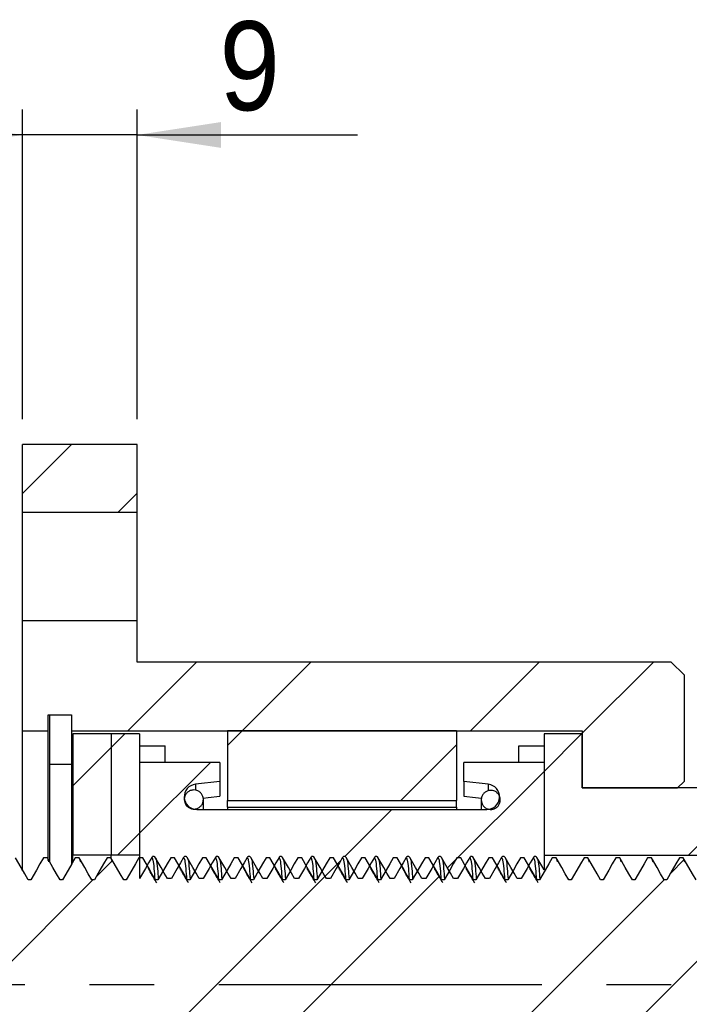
# Model space of a CAD drawing. Extents: x 62 to 779, y 269 to 530.
# Tile 4 of 8: x 268 to 320, y 390 to 467. Entities that reach past the tile are written whole.
import ezdxf

# ---------------------------------------------------------------- set-up
doc = ezdxf.new("R2010")
doc.units = 0
doc.header["$LTSCALE"] = 2
doc.linetypes.add('CENTERX2', pattern=[20.32, 12.7, -2.54, 2.54, -2.54])
doc.layers.get('0').update_dxf_attribs({"linetype": 'CONTINUOUS'})
doc.styles.add('SLDTEXTSTYLE0', font='GOTHIC.TTF', dxfattribs={"width": 0.913})
doc.dimstyles.new('SLDDIMSTYLE2', dxfattribs={"dimtxt": 7, "dimasz": 6.604, "dimexe": 0, "dimexo": 0.0625, "dimgap": 1.75, "dimtad": 1, "dimrnd": 1e-09, "dimzin": 12, "dimtxsty": 'SLDTEXTSTYLE0', "dimsah": 1, "dimcen": 0.09, "dimazin": 3, "dimtfac": 1, "dimtmove": 0, "dimatfit": 3, "dimtolj": 1, "dimtzin": 12})

# ---------------------------------------------------------------- blocks, each defined once
blk = doc.blocks.new('*D3')
for p, q in [((268.055, 435.549), (268.055, 459.892)), ((277.055, 435.549), (277.055, 459.892)), ((268.055, 457.892), (255.355, 457.892)), ((277.055, 457.892), (268.055, 457.892)), ((277.055, 457.892), (294.393, 457.892))]:
    blk.add_line(p, q)
for points in [[(268.055, 457.892), (261.451, 458.908), (261.451, 456.876)], [(277.055, 457.892), (283.659, 456.876), (283.659, 458.908)]]:
    blk.add_solid(points)
at = {"insert": (283.533, 466.834, 0.1), "char_height": 7, "attachment_point": 1, "style": 'SLDTEXTSTYLE0'}
blk.add_mtext('9', dxfattribs=at)

msp = doc.modelspace()

# ---------------------------------------------------------------- hatches: boundary and pattern name
at = {"linetype": 'CONTINUOUS'}
h = msp.add_hatch(dxfattribs=at)
h.set_pattern_fill('ANSI32', scale=2, style=0)
h.paths.add_polyline_path([(277.055, 433.549), (268.055, 433.549), (268.055, 428.199), (277.055, 428.199)], flags=0)
h = msp.add_hatch(dxfattribs=at)
h.set_pattern_fill('ANSI32', scale=2, style=0)
h.paths.add_polyline_path([(268.055, 411.04), (270.055, 411.04), (270.055, 412.29), (271.905, 412.29), (271.905, 411.04), (312.055, 411.04), (312.055, 406.54), (319.555, 406.54), (320.055, 407.04), (320.055, 415.44), (319.055, 416.44), (277.055, 416.44), (277.055, 419.699), (268.055, 419.699)], flags=0)
h = msp.add_hatch(dxfattribs=at)
h.set_pattern_fill('ANSI32', scale=2, style=0)
h.paths.add_polyline_path([(270.155, 412.29), (270.155, 408.39), (271.905, 408.39), (271.905, 412.29)], flags=0)
h = msp.add_hatch(dxfattribs=at)
h.set_pattern_fill('ANSI32', scale=2, style=0)
h.paths.add_polyline_path([(275.005, 410.79), (272.005, 410.79), (272.005, 401.24), (275.005, 401.24)], flags=0)
h = msp.add_hatch(dxfattribs=at)
h.set_pattern_fill('ANSI32', scale=2, style=0)
h.paths.add_polyline_path([(277.255, 401.24), (277.255, 410.79), (275.005, 410.79), (275.005, 401.24)], flags=0)
h = msp.add_hatch(dxfattribs=at)
h.set_pattern_fill('ANSI32', scale=2, style=0)
h.paths.add_polyline_path([(302.155, 411.04), (284.155, 411.04), (284.155, 405.56), (302.155, 405.56)], flags=0)
h = msp.add_hatch(dxfattribs=at)
h.set_pattern_fill('ANSI32', scale=2, style=0)
h.paths.add_polyline_path([(312.055, 410.79), (309.055, 410.79), (309.055, 401.24), (326.555, 401.24), (326.555, 406.54), (312.055, 406.54)], flags=0)
h = msp.add_hatch(dxfattribs=at)
h.set_pattern_fill('ANSI32', scale=2, style=0)
edge = h.paths.add_edge_path(flags=0)
edge.add_line((294.755, 399.416), (295.712, 401.073))
edge.add_spline(control_points=[(295.712, 401.073), (295.78, 401.191), (295.917, 401.191), (295.986, 401.073)], knot_values=[0, 0, 0, 0, 1, 1, 1, 1], weights=[1, 0.666667, 0.666667, 1], degree=3, periodic=0)
edge.add_line((295.986, 401.073), (296.942, 399.416))
edge.add_line((296.942, 399.416), (297.255, 399.416))
edge.add_line((297.255, 399.416), (298.212, 401.073))
edge.add_spline(control_points=[(298.212, 401.073), (298.28, 401.191), (298.417, 401.191), (298.486, 401.073)], knot_values=[0, 0, 0, 0, 1, 1, 1, 1], weights=[1, 0.666667, 0.666667, 1], degree=3, periodic=0)
edge.add_line((298.486, 401.073), (299.442, 399.416))
edge.add_line((299.442, 399.416), (299.755, 399.416))
edge.add_line((299.755, 399.416), (300.712, 401.073))
edge.add_spline(control_points=[(300.712, 401.073), (300.78, 401.191), (300.917, 401.191), (300.986, 401.073)], knot_values=[0, 0, 0, 0, 1, 1, 1, 1], weights=[1, 0.666667, 0.666667, 1], degree=3, periodic=0)
edge.add_line((300.986, 401.073), (301.942, 399.416))
edge.add_line((301.942, 399.416), (302.255, 399.416))
edge.add_line((302.255, 399.416), (303.212, 401.073))
edge.add_spline(control_points=[(303.212, 401.073), (303.28, 401.191), (303.417, 401.191), (303.486, 401.073)], knot_values=[0, 0, 0, 0, 1, 1, 1, 1], weights=[1, 0.666667, 0.666667, 1], degree=3, periodic=0)
edge.add_line((303.486, 401.073), (304.442, 399.416))
edge.add_line((304.442, 399.416), (304.755, 399.416))
edge.add_line((304.755, 399.416), (305.712, 401.073))
edge.add_spline(control_points=[(305.712, 401.073), (305.78, 401.191), (305.917, 401.191), (305.986, 401.073)], knot_values=[0, 0, 0, 0, 1, 1, 1, 1], weights=[1, 0.666667, 0.666667, 1], degree=3, periodic=0)
edge.add_line((305.986, 401.073), (306.942, 399.416))
edge.add_line((306.942, 399.416), (307.255, 399.416))
edge.add_line((307.255, 399.416), (308.212, 401.073))
edge.add_spline(control_points=[(308.212, 401.073), (308.28, 401.191), (308.417, 401.191), (308.486, 401.073)], knot_values=[0, 0, 0, 0, 1, 1, 1, 1], weights=[1, 0.666667, 0.666667, 1], degree=3, periodic=0)
edge.add_line((308.486, 401.073), (309.055, 400.087))
edge.add_line((309.055, 400.087), (309.055, 408.54))
edge.add_line((309.055, 408.54), (302.755, 408.54))
edge.add_line((302.755, 408.54), (302.755, 407.04))
edge.add_line((302.755, 407.04), (304.665, 406.828))
edge.add_arc((304.555, 405.837), 0.997, -90, 83.65981, ccw=False)
edge.add_line((304.555, 404.84), (281.755, 404.84))
edge.add_arc((281.755, 405.837), 0.997, 96.34019, 270, ccw=False)
edge.add_line((281.645, 406.828), (283.555, 407.04))
edge.add_line((283.555, 407.04), (283.555, 408.54))
edge.add_line((283.555, 408.54), (277.255, 408.54))
edge.add_line((277.255, 408.54), (277.255, 399.416))
edge.add_line((277.255, 399.416), (278.212, 401.073))
edge.add_spline(control_points=[(278.212, 401.073), (278.28, 401.191), (278.417, 401.191), (278.486, 401.073)], knot_values=[0, 0, 0, 0, 1, 1, 1, 1], weights=[1, 0.666667, 0.666667, 1], degree=3, periodic=0)
edge.add_line((278.486, 401.073), (279.442, 399.416))
edge.add_line((279.442, 399.416), (279.755, 399.416))
edge.add_line((279.755, 399.416), (280.712, 401.073))
edge.add_spline(control_points=[(280.712, 401.073), (280.78, 401.191), (280.917, 401.191), (280.986, 401.073)], knot_values=[0, 0, 0, 0, 1, 1, 1, 1], weights=[1, 0.666667, 0.666667, 1], degree=3, periodic=0)
edge.add_line((280.986, 401.073), (281.942, 399.416))
edge.add_line((281.942, 399.416), (282.255, 399.416))
edge.add_line((282.255, 399.416), (283.212, 401.073))
edge.add_spline(control_points=[(283.212, 401.073), (283.28, 401.191), (283.417, 401.191), (283.486, 401.073)], knot_values=[0, 0, 0, 0, 1, 1, 1, 1], weights=[1, 0.666667, 0.666667, 1], degree=3, periodic=0)
edge.add_line((283.486, 401.073), (284.442, 399.416))
edge.add_line((284.442, 399.416), (284.755, 399.416))
edge.add_line((284.755, 399.416), (285.712, 401.073))
edge.add_spline(control_points=[(285.712, 401.073), (285.78, 401.191), (285.917, 401.191), (285.986, 401.073)], knot_values=[0, 0, 0, 0, 1, 1, 1, 1], weights=[1, 0.666667, 0.666667, 1], degree=3, periodic=0)
edge.add_line((285.986, 401.073), (286.942, 399.416))
edge.add_line((286.942, 399.416), (287.255, 399.416))
edge.add_line((287.255, 399.416), (288.212, 401.073))
edge.add_spline(control_points=[(288.212, 401.073), (288.28, 401.191), (288.417, 401.191), (288.486, 401.073)], knot_values=[0, 0, 0, 0, 1, 1, 1, 1], weights=[1, 0.666667, 0.666667, 1], degree=3, periodic=0)
edge.add_line((288.486, 401.073), (289.442, 399.416))
edge.add_line((289.442, 399.416), (289.755, 399.416))
edge.add_line((289.755, 399.416), (290.712, 401.073))
edge.add_spline(control_points=[(290.712, 401.073), (290.78, 401.191), (290.917, 401.191), (290.986, 401.073)], knot_values=[0, 0, 0, 0, 1, 1, 1, 1], weights=[1, 0.666667, 0.666667, 1], degree=3, periodic=0)
edge.add_line((290.986, 401.073), (291.942, 399.416))
edge.add_line((291.942, 399.416), (292.255, 399.416))
edge.add_line((292.255, 399.416), (293.212, 401.073))
edge.add_spline(control_points=[(293.212, 401.073), (293.28, 401.191), (293.417, 401.191), (293.486, 401.073)], knot_values=[0, 0, 0, 0, 1, 1, 1, 1], weights=[1, 0.666667, 0.666667, 1], degree=3, periodic=0)
edge.add_line((293.486, 401.073), (294.442, 399.416))
edge.add_line((294.442, 399.416), (294.755, 399.416))
h = msp.add_hatch(dxfattribs=at)
h.set_pattern_fill('ANSI32', scale=2, style=0)
edge = h.paths.add_edge_path(flags=0)
edge.add_spline(control_points=[(281.515, 406.375), (280.015, 406.377), (280.013, 404.877), (281.513, 404.875), (283.013, 404.873), (283.015, 406.373), (281.515, 406.375)], knot_values=[0, 0, 0, 0, 0.5, 0.5, 0.5, 1, 1, 1, 1], weights=[1, 0.333333, 0.333333, 1, 0.333333, 0.333333, 1], degree=3, periodic=0)
h = msp.add_hatch(dxfattribs=at)
h.set_pattern_fill('ANSI32', scale=2, style=0)
edge = h.paths.add_edge_path(flags=0)
edge.add_spline(control_points=[(304.861, 406.344), (303.361, 406.346), (303.359, 404.846), (304.859, 404.844), (306.359, 404.842), (306.361, 406.342), (304.861, 406.344)], knot_values=[0.5, 0.5, 0.5, 0.5, 1, 1, 1, 1.5, 1.5, 1.5, 1.5], weights=[1, 0.333333, 0.333333, 1, 0.333333, 0.333333, 1], degree=3, periodic=0)
h = msp.add_hatch(dxfattribs=at)
h.set_pattern_fill('ANSI32', scale=2, style=0)
h.paths.add_polyline_path([(93.069, 394.79), (93.069, 387.29), (93.569, 386.79), (101.569, 386.79), (101.569, 381.599), (102.248, 382.776), (102.444, 382.776), (103.446, 381.04), (103.746, 381.04), (104.748, 382.776), (104.944, 382.776), (105.946, 381.04), (106.246, 381.04), (107.248, 382.776), (107.444, 382.776), (108.446, 381.04), (108.746, 381.04), (109.748, 382.776), (109.944, 382.776), (110.946, 381.04), (111.246, 381.04), (112.248, 382.776), (112.444, 382.776), (113.446, 381.04), (113.746, 381.04), (114.748, 382.776), (114.944, 382.776), (115.946, 381.04), (116.246, 381.04), (117.248, 382.776), (117.444, 382.776), (118.446, 381.04), (118.746, 381.04), (119.748, 382.776), (119.944, 382.776), (120.946, 381.04), (121.246, 381.04), (122.248, 382.776), (122.444, 382.776), (123.446, 381.04), (123.746, 381.04), (124.748, 382.776), (124.944, 382.776), (125.946, 381.04), (126.246, 381.04), (127.248, 382.776), (127.444, 382.776), (128.446, 381.04), (128.746, 381.04), (129.748, 382.776), (129.944, 382.776), (130.946, 381.04), (131.246, 381.04), (132.248, 382.776), (132.444, 382.776), (133.446, 381.04), (133.746, 381.04), (134.748, 382.776), (134.944, 382.776), (135.946, 381.04), (136.246, 381.04), (137.248, 382.776), (137.444, 382.776), (138.446, 381.04), (138.746, 381.04), (139.748, 382.776), (139.944, 382.776), (140.946, 381.04), (141.246, 381.04), (142.248, 382.776), (142.444, 382.776), (143.446, 381.04), (143.746, 381.04), (144.748, 382.776), (144.944, 382.776), (145.946, 381.04), (146.246, 381.04), (147.248, 382.776), (147.444, 382.776), (148.446, 381.04), (148.746, 381.04), (149.748, 382.776), (149.944, 382.776), (150.946, 381.04), (151.246, 381.04), (152.248, 382.776), (152.444, 382.776), (153.446, 381.04), (153.746, 381.04), (154.748, 382.776), (154.944, 382.776), (155.946, 381.04), (156.246, 381.04), (157.248, 382.776), (157.444, 382.776), (158.446, 381.04), (158.746, 381.04), (159.748, 382.776), (159.944, 382.776), (160.946, 381.04), (161.246, 381.04), (162.248, 382.776), (162.444, 382.776), (163.446, 381.04), (163.746, 381.04), (164.748, 382.776), (164.944, 382.776), (165.946, 381.04), (166.246, 381.04), (167.248, 382.776), (167.444, 382.776), (168.446, 381.04), (168.746, 381.04), (169.748, 382.776), (169.944, 382.776), (170.946, 381.04), (171.246, 381.04), (172.248, 382.776), (172.444, 382.776), (173.446, 381.04), (173.746, 381.04), (174.748, 382.776), (174.944, 382.776), (175.946, 381.04), (176.246, 381.04), (177.248, 382.776), (177.444, 382.776), (178.446, 381.04), (178.746, 381.04), (179.748, 382.776), (179.944, 382.776), (180.946, 381.04), (181.246, 381.04), (182.248, 382.776), (182.444, 382.776), (183.446, 381.04), (183.746, 381.04), (184.748, 382.776), (184.944, 382.776), (185.946, 381.04), (186.246, 381.04), (187.248, 382.776), (187.444, 382.776), (188.446, 381.04), (188.746, 381.04), (189.748, 382.776), (189.944, 382.776), (190.946, 381.04), (191.246, 381.04), (192.248, 382.776), (192.444, 382.776), (193.446, 381.04), (193.746, 381.04), (194.748, 382.776), (194.944, 382.776), (195.946, 381.04), (196.246, 381.04), (197.248, 382.776), (197.444, 382.776), (198.446, 381.04), (198.746, 381.04), (199.748, 382.776), (199.944, 382.776), (200.946, 381.04), (201.246, 381.04), (202.248, 382.776), (202.444, 382.776), (203.446, 381.04), (203.746, 381.04), (204.748, 382.776), (204.944, 382.776), (205.946, 381.04), (206.246, 381.04), (207.248, 382.776), (207.444, 382.776), (208.446, 381.04), (208.746, 381.04), (209.748, 382.776), (209.944, 382.776), (210.946, 381.04), (211.246, 381.04), (212.248, 382.776), (212.444, 382.776), (213.446, 381.04), (213.746, 381.04), (214.748, 382.776), (214.944, 382.776), (215.946, 381.04), (216.246, 381.04), (217.248, 382.776), (217.444, 382.776), (218.446, 381.04), (218.746, 381.04), (219.748, 382.776), (219.944, 382.776), (220.946, 381.04), (221.246, 381.04), (222.248, 382.776), (222.444, 382.776), (223.446, 381.04), (223.746, 381.04), (224.748, 382.776), (224.944, 382.776), (225.946, 381.04), (226.246, 381.04), (227.248, 382.776), (227.444, 382.776), (228.446, 381.04), (228.746, 381.04), (229.748, 382.776), (229.944, 382.776), (230.946, 381.04), (231.246, 381.04), (232.248, 382.776), (232.444, 382.776), (233.446, 381.04), (233.746, 381.04), (234.748, 382.776), (234.944, 382.776), (235.946, 381.04), (236.246, 381.04), (237.248, 382.776), (237.444, 382.776), (238.446, 381.04), (238.746, 381.04), (239.748, 382.776), (239.944, 382.776), (240.946, 381.04), (241.246, 381.04), (242.248, 382.776), (242.444, 382.776), (243.446, 381.04), (243.746, 381.04), (244.748, 382.776), (244.944, 382.776), (245.946, 381.04), (246.246, 381.04), (247.248, 382.776), (247.444, 382.776), (248.446, 381.04), (248.746, 381.04), (249.748, 382.776), (249.944, 382.776), (250.946, 381.04), (251.246, 381.04), (252.248, 382.776), (252.444, 382.776), (253.446, 381.04), (253.746, 381.04), (254.748, 382.776), (254.944, 382.776), (255.946, 381.04), (256.246, 381.04), (257.248, 382.776), (257.444, 382.776), (258.446, 381.04), (258.746, 381.04), (259.748, 382.776), (259.944, 382.776), (260.946, 381.04), (261.246, 381.04), (262.248, 382.776), (262.444, 382.776), (263.446, 381.04), (263.746, 381.04), (264.748, 382.776), (264.944, 382.776), (265.946, 381.04), (266.246, 381.04), (267.248, 382.776), (267.444, 382.776), (268.446, 381.04), (268.746, 381.04), (269.748, 382.776), (269.944, 382.776), (270.946, 381.04), (271.246, 381.04), (272.248, 382.776), (272.444, 382.776), (273.446, 381.04), (273.746, 381.04), (274.748, 382.776), (274.944, 382.776), (275.946, 381.04), (276.246, 381.04), (277.248, 382.776), (277.444, 382.776), (278.446, 381.04), (278.746, 381.04), (279.748, 382.776), (279.944, 382.776), (280.946, 381.04), (281.246, 381.04), (282.248, 382.776), (282.444, 382.776), (283.446, 381.04), (283.746, 381.04), (284.748, 382.776), (284.944, 382.776), (285.946, 381.04), (286.246, 381.04), (287.248, 382.776), (287.444, 382.776), (288.446, 381.04), (288.746, 381.04), (289.748, 382.776), (289.944, 382.776), (290.946, 381.04), (291.246, 381.04), (292.248, 382.776), (292.444, 382.776), (293.446, 381.04), (293.746, 381.04), (294.748, 382.776), (294.944, 382.776), (295.946, 381.04), (296.246, 381.04), (297.248, 382.776), (297.444, 382.776), (298.446, 381.04), (298.746, 381.04), (299.748, 382.776), (299.944, 382.776), (300.946, 381.04), (301.246, 381.04), (302.248, 382.776), (302.444, 382.776), (303.446, 381.04), (303.746, 381.04), (304.748, 382.776), (304.944, 382.776), (305.946, 381.04), (306.246, 381.04), (307.248, 382.776), (307.444, 382.776), (308.446, 381.04), (308.746, 381.04), (309.748, 382.776), (309.944, 382.776), (310.946, 381.04), (311.246, 381.04), (312.248, 382.776), (312.444, 382.776), (313.446, 381.04), (313.746, 381.04), (314.748, 382.776), (314.944, 382.776), (315.946, 381.04), (316.246, 381.04), (317.248, 382.776), (317.444, 382.776), (318.446, 381.04), (318.746, 381.04), (319.748, 382.776), (319.944, 382.776), (320.946, 381.04), (321.246, 381.04), (322.248, 382.776), (322.444, 382.776), (323.446, 381.04), (323.746, 381.04), (324.748, 382.776), (324.944, 382.776), (325.946, 381.04), (326.246, 381.04), (327.248, 382.776), (327.444, 382.776), (328.446, 381.04), (328.746, 381.04), (329.748, 382.776), (329.944, 382.776), (330.946, 381.04), (331.246, 381.04), (332.248, 382.776), (332.444, 382.776), (333.446, 381.04), (333.746, 381.04), (334.748, 382.776), (334.944, 382.776), (335.946, 381.04), (336.246, 381.04), (337.248, 382.776), (337.444, 382.776), (338.446, 381.04), (338.746, 381.04), (339.748, 382.776), (339.944, 382.776), (340.946, 381.04), (341.246, 381.04), (342.248, 382.776), (342.444, 382.776), (343.446, 381.04), (343.746, 381.04), (344.748, 382.776), (344.944, 382.776), (345.946, 381.04), (346.246, 381.04), (347.248, 382.776), (347.444, 382.776), (348.446, 381.04), (348.746, 381.04), (349.069, 381.599), (349.069, 385.04), (364.069, 385.04), (365.069, 386.04), (365.069, 396.04), (364.069, 397.04), (349.069, 397.04), (349.069, 399.953), (348.694, 399.304), (348.498, 399.304), (347.496, 401.04), (347.196, 401.04), (346.194, 399.304), (345.998, 399.304), (344.996, 401.04), (344.696, 401.04), (343.694, 399.304), (343.498, 399.304), (342.496, 401.04), (342.196, 401.04), (341.194, 399.304), (340.998, 399.304), (339.996, 401.04), (339.696, 401.04), (338.694, 399.304), (338.498, 399.304), (337.496, 401.04), (337.196, 401.04), (336.194, 399.304), (335.998, 399.304), (334.996, 401.04), (334.696, 401.04), (333.694, 399.304), (333.498, 399.304), (332.496, 401.04), (332.196, 401.04), (331.194, 399.304), (330.998, 399.304), (329.996, 401.04), (329.696, 401.04), (328.694, 399.304), (328.498, 399.304), (327.496, 401.04), (327.196, 401.04), (326.194, 399.304), (325.998, 399.304), (324.996, 401.04), (324.696, 401.04), (323.694, 399.304), (323.498, 399.304), (322.496, 401.04), (322.196, 401.04), (321.194, 399.304), (320.998, 399.304), (319.996, 401.04), (319.696, 401.04), (318.694, 399.304), (318.498, 399.304), (317.496, 401.04), (317.196, 401.04), (316.194, 399.304), (315.998, 399.304), (314.996, 401.04), (314.696, 401.04), (313.694, 399.304), (313.498, 399.304), (312.496, 401.04), (312.196, 401.04), (311.194, 399.304), (310.998, 399.304), (309.996, 401.04), (309.696, 401.04), (308.694, 399.304), (308.498, 399.304), (307.496, 401.04), (307.196, 401.04), (306.194, 399.304), (305.998, 399.304), (304.996, 401.04), (304.696, 401.04), (303.694, 399.304), (303.498, 399.304), (302.496, 401.04), (302.196, 401.04), (301.194, 399.304), (300.998, 399.304), (299.996, 401.04), (299.696, 401.04), (298.694, 399.304), (298.498, 399.304), (297.496, 401.04), (297.196, 401.04), (296.194, 399.304), (295.998, 399.304), (294.996, 401.04), (294.696, 401.04), (293.694, 399.304), (293.498, 399.304), (292.496, 401.04), (292.196, 401.04), (291.194, 399.304), (290.998, 399.304), (289.996, 401.04), (289.696, 401.04), (288.694, 399.304), (288.498, 399.304), (287.496, 401.04), (287.196, 401.04), (286.194, 399.304), (285.998, 399.304), (284.996, 401.04), (284.696, 401.04), (283.694, 399.304), (283.498, 399.304), (282.496, 401.04), (282.196, 401.04), (281.194, 399.304), (280.998, 399.304), (279.996, 401.04), (279.696, 401.04), (278.694, 399.304), (278.498, 399.304), (277.496, 401.04), (277.196, 401.04), (276.194, 399.304), (275.998, 399.304), (274.996, 401.04), (274.696, 401.04), (273.694, 399.304), (273.498, 399.304), (272.496, 401.04), (272.196, 401.04), (271.194, 399.304), (270.998, 399.304), (269.996, 401.04), (269.696, 401.04), (268.694, 399.304), (268.498, 399.304), (267.496, 401.04), (267.196, 401.04), (266.194, 399.304), (265.998, 399.304), (264.996, 401.04), (264.696, 401.04), (263.694, 399.304), (263.498, 399.304), (262.496, 401.04), (262.196, 401.04), (261.194, 399.304), (260.998, 399.304), (259.996, 401.04), (259.696, 401.04), (258.694, 399.304), (258.498, 399.304), (257.496, 401.04), (257.196, 401.04), (256.194, 399.304), (255.998, 399.304), (254.996, 401.04), (254.696, 401.04), (253.694, 399.304), (253.498, 399.304), (252.496, 401.04), (252.196, 401.04), (251.194, 399.304), (250.998, 399.304), (249.996, 401.04), (249.696, 401.04), (248.694, 399.304), (248.498, 399.304), (247.496, 401.04), (247.196, 401.04), (246.194, 399.304), (245.998, 399.304), (244.996, 401.04), (244.696, 401.04), (243.694, 399.304), (243.498, 399.304), (242.496, 401.04), (242.196, 401.04), (241.194, 399.304), (240.998, 399.304), (239.996, 401.04), (239.696, 401.04), (238.694, 399.304), (238.498, 399.304), (237.496, 401.04), (237.196, 401.04), (236.194, 399.304), (235.998, 399.304), (234.996, 401.04), (234.696, 401.04), (233.694, 399.304), (233.498, 399.304), (232.496, 401.04), (232.196, 401.04), (231.194, 399.304), (230.998, 399.304), (229.996, 401.04), (229.696, 401.04), (228.694, 399.304), (228.498, 399.304), (227.496, 401.04), (227.196, 401.04), (226.194, 399.304), (225.998, 399.304), (224.996, 401.04), (224.696, 401.04), (223.694, 399.304), (223.498, 399.304), (222.496, 401.04), (222.196, 401.04), (221.194, 399.304), (220.998, 399.304), (219.996, 401.04), (219.696, 401.04), (218.694, 399.304), (218.498, 399.304), (217.496, 401.04), (217.196, 401.04), (216.194, 399.304), (215.998, 399.304), (214.996, 401.04), (214.696, 401.04), (213.694, 399.304), (213.498, 399.304), (212.496, 401.04), (212.196, 401.04), (211.194, 399.304), (210.998, 399.304), (209.996, 401.04), (209.696, 401.04), (208.694, 399.304), (208.498, 399.304), (207.496, 401.04), (207.196, 401.04), (206.194, 399.304), (205.998, 399.304), (204.996, 401.04), (204.696, 401.04), (203.694, 399.304), (203.498, 399.304), (202.496, 401.04), (202.196, 401.04), (201.194, 399.304), (200.998, 399.304), (199.996, 401.04), (199.696, 401.04), (198.694, 399.304), (198.498, 399.304), (197.496, 401.04), (197.196, 401.04), (196.194, 399.304), (195.998, 399.304), (194.996, 401.04), (194.696, 401.04), (193.694, 399.304), (193.498, 399.304), (192.496, 401.04), (192.196, 401.04), (191.194, 399.304), (190.998, 399.304), (189.996, 401.04), (189.696, 401.04), (188.694, 399.304), (188.498, 399.304), (187.496, 401.04), (187.196, 401.04), (186.194, 399.304), (185.998, 399.304), (184.996, 401.04), (184.696, 401.04), (183.694, 399.304), (183.498, 399.304), (182.496, 401.04), (182.196, 401.04), (181.194, 399.304), (180.998, 399.304), (179.996, 401.04), (179.696, 401.04), (178.694, 399.304), (178.498, 399.304), (177.496, 401.04), (177.196, 401.04), (176.194, 399.304), (175.998, 399.304), (174.996, 401.04), (174.696, 401.04), (173.694, 399.304), (173.498, 399.304), (172.496, 401.04), (172.196, 401.04), (171.194, 399.304), (170.998, 399.304), (169.996, 401.04), (169.696, 401.04), (168.694, 399.304), (168.498, 399.304), (167.496, 401.04), (167.196, 401.04), (166.194, 399.304), (165.998, 399.304), (164.996, 401.04), (164.696, 401.04), (163.694, 399.304), (163.498, 399.304), (162.496, 401.04), (162.196, 401.04), (161.194, 399.304), (160.998, 399.304), (159.996, 401.04), (159.696, 401.04), (158.694, 399.304), (158.498, 399.304), (157.496, 401.04), (157.196, 401.04), (156.194, 399.304), (155.998, 399.304), (154.996, 401.04), (154.696, 401.04), (153.694, 399.304), (153.498, 399.304), (152.496, 401.04), (152.196, 401.04), (151.194, 399.304), (150.998, 399.304), (149.996, 401.04), (149.696, 401.04), (148.694, 399.304), (148.498, 399.304), (147.496, 401.04), (147.196, 401.04), (146.194, 399.304), (145.998, 399.304), (144.996, 401.04), (144.696, 401.04), (143.694, 399.304), (143.498, 399.304), (142.496, 401.04), (142.196, 401.04), (141.194, 399.304), (140.998, 399.304), (139.996, 401.04), (139.696, 401.04), (138.694, 399.304), (138.498, 399.304), (137.496, 401.04), (137.196, 401.04), (136.194, 399.304), (135.998, 399.304), (134.996, 401.04), (134.696, 401.04), (133.694, 399.304), (133.498, 399.304), (132.496, 401.04), (132.196, 401.04), (131.194, 399.304), (130.998, 399.304), (129.996, 401.04), (129.696, 401.04), (128.694, 399.304), (128.498, 399.304), (127.496, 401.04), (127.196, 401.04), (126.194, 399.304), (125.998, 399.304), (124.996, 401.04), (124.696, 401.04), (123.694, 399.304), (123.498, 399.304), (122.496, 401.04), (122.196, 401.04), (121.194, 399.304), (120.998, 399.304), (119.996, 401.04), (119.696, 401.04), (118.694, 399.304), (118.498, 399.304), (117.496, 401.04), (117.196, 401.04), (116.194, 399.304), (115.998, 399.304), (114.996, 401.04), (114.696, 401.04), (113.694, 399.304), (113.498, 399.304), (112.496, 401.04), (112.196, 401.04), (111.194, 399.304), (110.998, 399.304), (109.996, 401.04), (109.696, 401.04), (108.694, 399.304), (108.498, 399.304), (107.496, 401.04), (107.196, 401.04), (106.194, 399.304), (105.998, 399.304), (104.996, 401.04), (104.696, 401.04), (103.694, 399.304), (103.498, 399.304), (102.496, 401.04), (102.196, 401.04), (101.569, 399.953), (101.569, 395.29), (93.569, 395.29)], flags=0)

# ---------------------------------------------------------------- linework, layer by layer
at = {"color": 7, "linetype": 'CONTINUOUS'}
for p, q in [((277.055, 433.549), (268.055, 433.549)), ((268.055, 428.199), (268.055, 433.549)), ((277.055, 428.199), (277.055, 433.549)), ((268.055, 419.699), (268.055, 428.199)), ((277.055, 428.199), (268.055, 428.199)), ((277.055, 419.699), (277.055, 428.199)), ((268.055, 411.04), (268.055, 419.699)), ((268.055, 419.699), (277.055, 419.699)), ((277.055, 416.44), (277.055, 419.699)), ((319.055, 416.44), (277.055, 416.44)), ((319.055, 416.44), (320.055, 415.44)), ((320.055, 415.44), (320.055, 407.04)), ((270.055, 412.29), (271.905, 412.29)), ((270.055, 411.04), (270.055, 412.29)), ((270.155, 412.29), (271.905, 412.29)), ((270.155, 412.29), (270.155, 408.39)), ((271.905, 412.29), (271.905, 408.39)), ((271.905, 412.29), (271.905, 411.04)), ((268.055, 411.04), (270.055, 411.04)), ((268.055, 400.022), (268.055, 411.04)), ((270.055, 400.823), (270.055, 411.04)), ((271.905, 411.04), (312.055, 411.04)), ((275.005, 410.79), (272.005, 410.79)), ((272.005, 410.79), (272.005, 401.24)), ((275.005, 410.79), (275.005, 401.24)), ((277.255, 410.79), (275.005, 410.79)), ((277.255, 410.79), (277.255, 401.24)), ((302.155, 411.04), (284.155, 411.04)), ((284.155, 411.04), (284.155, 405.56)), ((302.155, 411.04), (302.155, 405.56)), ((312.055, 410.79), (309.055, 410.79)), ((309.055, 410.79), (309.055, 401.24)), ((312.055, 411.04), (312.055, 406.54)), ((312.055, 406.54), (312.055, 410.79)), ((277.255, 409.856), (279.255, 409.856)), ((279.255, 408.54), (279.255, 409.856)), ((307.055, 409.856), (309.055, 409.856)), ((307.055, 408.54), (307.055, 409.856)), ((271.905, 408.39), (270.155, 408.39)), ((270.155, 408.39), (270.155, 400.726)), ((271.905, 408.39), (271.905, 400.595)), ((283.555, 408.54), (277.255, 408.54)), ((277.255, 408.54), (277.255, 399.416)), ((283.555, 408.54), (283.555, 407.04)), ((302.755, 407.04), (302.755, 408.54)), ((309.055, 408.54), (302.755, 408.54)), ((309.055, 408.54), (309.055, 400.087)), ((283.555, 407.04), (281.645, 406.828)), ((283.555, 407.04), (283.555, 405.892)), ((304.665, 406.828), (302.755, 407.04)), ((302.755, 407.04), (302.755, 405.892)), ((320.055, 407.04), (319.555, 406.54)), ((326.555, 406.54), (312.055, 406.54)), ((312.055, 406.54), (319.555, 406.54)), ((284.155, 405.56), (302.155, 405.56)), ((284.155, 405.019), (284.155, 405.56)), ((284.155, 405.019), (302.155, 405.019)), ((284.155, 405.019), (284.155, 404.84)), ((302.155, 405.019), (302.155, 405.56)), ((302.155, 405.019), (302.155, 404.84)), ((281.755, 404.84), (304.555, 404.84)), ((275.005, 401.24), (272.005, 401.24)), ((272.005, 400.786), (272.005, 401.24)), ((275.005, 401.036), (275.005, 401.24)), ((277.255, 401.24), (275.005, 401.24)), ((275.005, 401.112), (275.005, 401.24)), ((309.055, 401.24), (326.555, 401.24)), ((269.996, 401.04), (269.696, 401.04)), ((269.996, 401.04), (270.091, 400.736)), ((272.496, 401.04), (272.196, 401.04)), ((272.496, 401.04), (272.591, 400.736)), ((274.996, 401.04), (274.696, 401.04)), ((274.996, 401.04), (275.091, 400.736)), ((277.496, 401.04), (277.196, 401.04)), ((279.996, 401.04), (279.696, 401.04)), ((282.496, 401.04), (282.196, 401.04)), ((284.996, 401.04), (284.696, 401.04)), ((287.496, 401.04), (287.196, 401.04)), ((289.996, 401.04), (289.696, 401.04)), ((292.496, 401.04), (292.196, 401.04)), ((294.996, 401.04), (294.696, 401.04)), ((297.496, 401.04), (297.196, 401.04)), ((299.996, 401.04), (299.696, 401.04)), ((302.496, 401.04), (302.196, 401.04)), ((304.996, 401.04), (304.696, 401.04)), ((307.496, 401.04), (307.196, 401.04)), ((309.996, 401.04), (309.696, 401.04)), ((309.996, 401.04), (310.091, 400.736)), ((312.496, 401.04), (312.196, 401.04)), ((312.496, 401.04), (312.591, 400.736)), ((314.996, 401.04), (314.696, 401.04)), ((314.996, 401.04), (315.091, 400.736)), ((317.496, 401.04), (317.196, 401.04)), ((317.496, 401.04), (317.591, 400.736)), ((319.996, 401.04), (319.696, 401.04)), ((319.996, 401.04), (320.091, 400.736)), ((268.694, 399.304), (268.498, 399.304)), ((271.194, 399.304), (270.998, 399.304)), ((273.694, 399.304), (273.498, 399.304)), ((276.194, 399.304), (275.998, 399.304)), ((278.694, 399.304), (278.498, 399.304)), ((279.755, 399.416), (279.442, 399.416)), ((281.194, 399.304), (280.998, 399.304)), ((282.255, 399.416), (281.942, 399.416)), ((283.694, 399.304), (283.498, 399.304)), ((284.755, 399.416), (284.442, 399.416)), ((286.194, 399.304), (285.998, 399.304)), ((287.255, 399.416), (286.942, 399.416)), ((288.694, 399.304), (288.498, 399.304)), ((289.755, 399.416), (289.442, 399.416)), ((291.194, 399.304), (290.998, 399.304)), ((292.255, 399.416), (291.942, 399.416)), ((293.694, 399.304), (293.498, 399.304)), ((294.755, 399.416), (294.442, 399.416)), ((296.194, 399.304), (295.998, 399.304)), ((297.255, 399.416), (296.942, 399.416)), ((298.694, 399.304), (298.498, 399.304)), ((299.755, 399.416), (299.442, 399.416)), ((301.194, 399.304), (300.998, 399.304)), ((302.255, 399.416), (301.942, 399.416)), ((303.694, 399.304), (303.498, 399.304)), ((304.755, 399.416), (304.442, 399.416)), ((306.194, 399.304), (305.998, 399.304)), ((307.255, 399.416), (306.942, 399.416)), ((308.694, 399.304), (308.498, 399.304)), ((311.194, 399.304), (310.998, 399.304)), ((313.694, 399.304), (313.498, 399.304)), ((316.194, 399.304), (315.998, 399.304)), ((318.694, 399.304), (318.498, 399.304))]:
    msp.add_line(p, q, dxfattribs=at)
at = {"color": 8, "linetype": 'CONTINUOUS'}
for p, q in [((281.645, 406.828), (281.645, 406.408)), ((304.665, 406.828), (304.665, 406.33)), ((278.486, 401.073), (278.503, 401.028))]:
    msp.add_line(p, q, dxfattribs=at)
at = {"linetype": 'CENTERX2'}
msp.add_line((390.157, 391.04), (84.788, 391.04), dxfattribs=at)
at = {"color": 7, "linetype": 'CONTINUOUS', "flags": 128}
for points in [[(282.248, 405.736), (282.654, 405.784), (283.555, 405.892)], [(302.755, 405.892), (303.656, 405.784), (304.133, 405.727)], [(268.498, 399.304), (268.218, 399.789), (267.938, 400.274), (267.496, 401.04)], [(269.696, 401.04), (269.416, 400.555), (269.136, 400.069), (268.694, 399.304)], [(270.998, 399.304), (270.718, 399.789), (270.438, 400.274), (269.996, 401.04)], [(272.196, 401.04), (271.916, 400.555), (271.636, 400.069), (271.194, 399.304)], [(273.498, 399.304), (273.218, 399.789), (272.938, 400.274), (272.496, 401.04)], [(274.696, 401.04), (274.416, 400.555), (274.136, 400.069), (273.694, 399.304)], [(275.998, 399.304), (275.718, 399.789), (275.438, 400.274), (274.996, 401.04)], [(277.196, 401.04), (276.916, 400.555), (276.636, 400.069), (276.194, 399.304)], [(278.212, 401.073), (277.963, 400.642), (277.715, 400.212), (277.255, 399.416)], [(278.498, 399.304), (278.218, 399.789), (277.938, 400.274), (277.496, 401.04)], [(279.442, 399.416), (279.194, 399.846), (278.946, 400.276), (278.486, 401.073)], [(279.696, 401.04), (279.416, 400.555), (279.136, 400.069), (278.694, 399.304)], [(280.712, 401.073), (280.463, 400.642), (280.215, 400.212), (279.755, 399.416)], [(280.998, 399.304), (280.718, 399.789), (280.438, 400.274), (279.996, 401.04)], [(281.942, 399.416), (281.694, 399.846), (281.446, 400.276), (280.986, 401.073)], [(282.196, 401.04), (281.916, 400.555), (281.636, 400.069), (281.194, 399.304)], [(283.212, 401.073), (282.963, 400.642), (282.715, 400.212), (282.255, 399.416)], [(283.498, 399.304), (283.218, 399.789), (282.938, 400.274), (282.496, 401.04)], [(284.442, 399.416), (284.194, 399.846), (283.946, 400.276), (283.486, 401.073)], [(284.696, 401.04), (284.416, 400.555), (284.136, 400.069), (283.694, 399.304)], [(285.712, 401.073), (285.463, 400.642), (285.215, 400.212), (284.755, 399.416)], [(285.998, 399.304), (285.718, 399.789), (285.438, 400.274), (284.996, 401.04)], [(286.942, 399.416), (286.694, 399.846), (286.446, 400.276), (285.986, 401.073)], [(287.196, 401.04), (286.916, 400.555), (286.636, 400.069), (286.194, 399.304)], [(288.212, 401.073), (287.963, 400.642), (287.715, 400.212), (287.255, 399.416)], [(288.498, 399.304), (288.218, 399.789), (287.938, 400.274), (287.496, 401.04)], [(289.442, 399.416), (289.194, 399.846), (288.946, 400.276), (288.486, 401.073)], [(289.696, 401.04), (289.416, 400.555), (289.136, 400.069), (288.694, 399.304)], [(290.712, 401.073), (290.463, 400.642), (290.215, 400.212), (289.755, 399.416)], [(290.998, 399.304), (290.718, 399.789), (290.438, 400.274), (289.996, 401.04)], [(291.942, 399.416), (291.694, 399.846), (291.446, 400.276), (290.986, 401.073)], [(292.196, 401.04), (291.916, 400.555), (291.636, 400.069), (291.194, 399.304)], [(293.212, 401.073), (292.963, 400.642), (292.715, 400.212), (292.255, 399.416)], [(293.498, 399.304), (293.218, 399.789), (292.938, 400.274), (292.496, 401.04)], [(294.442, 399.416), (294.194, 399.846), (293.946, 400.276), (293.486, 401.073)], [(294.696, 401.04), (294.416, 400.555), (294.136, 400.069), (293.694, 399.304)], [(295.712, 401.073), (295.463, 400.642), (295.215, 400.212), (294.755, 399.416)], [(295.998, 399.304), (295.718, 399.789), (295.438, 400.274), (294.996, 401.04)], [(296.942, 399.416), (296.694, 399.846), (296.446, 400.276), (295.986, 401.073)], [(297.196, 401.04), (296.916, 400.555), (296.636, 400.069), (296.194, 399.304)], [(298.212, 401.073), (297.963, 400.642), (297.715, 400.212), (297.255, 399.416)], [(298.498, 399.304), (298.218, 399.789), (297.938, 400.274), (297.496, 401.04)], [(299.442, 399.416), (299.194, 399.846), (298.946, 400.276), (298.486, 401.073)], [(299.696, 401.04), (299.416, 400.555), (299.136, 400.069), (298.694, 399.304)], [(300.712, 401.073), (300.463, 400.642), (300.215, 400.212), (299.755, 399.416)], [(300.998, 399.304), (300.718, 399.789), (300.438, 400.274), (299.996, 401.04)], [(301.942, 399.416), (301.694, 399.846), (301.446, 400.276), (300.986, 401.073)], [(302.196, 401.04), (301.916, 400.555), (301.636, 400.069), (301.194, 399.304)], [(303.212, 401.073), (302.963, 400.642), (302.715, 400.212), (302.255, 399.416)], [(303.498, 399.304), (303.218, 399.789), (302.938, 400.274), (302.496, 401.04)], [(304.442, 399.416), (304.194, 399.846), (303.946, 400.276), (303.486, 401.073)], [(304.696, 401.04), (304.416, 400.555), (304.136, 400.069), (303.694, 399.304)], [(305.712, 401.073), (305.463, 400.642), (305.215, 400.212), (304.755, 399.416)], [(305.998, 399.304), (305.718, 399.789), (305.438, 400.274), (304.996, 401.04)], [(306.942, 399.416), (306.694, 399.846), (306.446, 400.276), (305.986, 401.073)], [(307.196, 401.04), (306.916, 400.555), (306.636, 400.069), (306.194, 399.304)], [(308.212, 401.073), (307.963, 400.642), (307.715, 400.212), (307.255, 399.416)], [(308.498, 399.304), (308.218, 399.789), (307.938, 400.274), (307.496, 401.04)], [(309.055, 400.087), (308.871, 400.406), (308.486, 401.073)], [(309.696, 401.04), (309.416, 400.555), (309.136, 400.069), (308.694, 399.304)], [(310.998, 399.304), (310.718, 399.789), (310.438, 400.274), (309.996, 401.04)], [(312.196, 401.04), (311.916, 400.555), (311.636, 400.069), (311.194, 399.304)], [(313.498, 399.304), (313.218, 399.789), (312.938, 400.274), (312.496, 401.04)], [(314.696, 401.04), (314.416, 400.555), (314.136, 400.069), (313.694, 399.304)], [(315.998, 399.304), (315.718, 399.789), (315.438, 400.274), (314.996, 401.04)], [(317.196, 401.04), (316.916, 400.555), (316.636, 400.069), (316.194, 399.304)], [(318.498, 399.304), (318.218, 399.789), (317.938, 400.274), (317.496, 401.04)], [(319.696, 401.04), (319.416, 400.555), (319.136, 400.069), (318.694, 399.304)], [(320.998, 399.304), (320.718, 399.789), (320.438, 400.274), (319.996, 401.04)]]:
    msp.add_lwpolyline(points, dxfattribs=at)
at = {"color": 7, "linetype": 'CONTINUOUS'}
for centre, start, end in [((281.755, 405.837), 96.34019, 270), ((304.555, 405.837), 270, 83.65981)]:
    msp.add_arc(centre, 0.997, start, end, dxfattribs=at)
for points, knots in [([(281.515, 406.375), (281.599, 406.367), (281.768, 406.35), (281.992, 406.22), (282.162, 406.03), (282.26, 405.792), (282.273, 405.536), (282.2, 405.289), (282.051, 405.081), (281.84, 404.934), (281.593, 404.865), (281.337, 404.882), (281.101, 404.982), (280.911, 405.155), (280.789, 405.381), (280.749, 405.634), (280.796, 405.887), (280.923, 406.11), (281.116, 406.277), (281.325, 406.364), (281.462, 406.372), (281.515, 406.375)], [0, 0, 0, 0, 0.053689, 0.107377, 0.161066, 0.214755, 0.268444, 0.322132, 0.375821, 0.42951, 0.483198, 0.536887, 0.590576, 0.644265, 0.697954, 0.751642, 0.805331, 0.85902, 0.912708, 0.966397, 1, 1, 1, 1]), ([(304.861, 406.344), (304.945, 406.336), (305.114, 406.319), (305.338, 406.189), (305.509, 405.999), (305.606, 405.761), (305.619, 405.505), (305.547, 405.258), (305.397, 405.05), (305.187, 404.903), (304.939, 404.834), (304.683, 404.851), (304.447, 404.951), (304.258, 405.124), (304.136, 405.35), (304.096, 405.603), (304.142, 405.856), (304.269, 406.079), (304.463, 406.246), (304.672, 406.333), (304.809, 406.341), (304.861, 406.344)], [0, 0, 0, 0, 0.053689, 0.107378, 0.161066, 0.214755, 0.268444, 0.322132, 0.375822, 0.42951, 0.483199, 0.536887, 0.590576, 0.644265, 0.697954, 0.751643, 0.805331, 0.85902, 0.912709, 0.966397, 1, 1, 1, 1]), ([(282.263, 404.84), (282.263, 405.047), (282.264, 405.52), (282.264, 405.587), (282.264, 405.624)], [0, 0, 0, 0, 0.438596, 1, 1, 1, 1]), ([(304.11, 405.595), (304.11, 405.56), (304.11, 405.493), (304.109, 405.05), (304.109, 404.84)], [0, 0, 0, 0, 0.5266477, 1, 1, 1, 1]), ([(278.486, 401.073), (278.475, 401.087), (278.455, 401.116), (278.407, 401.144), (278.354, 401.155), (278.301, 401.148), (278.253, 401.123), (278.225, 401.094), (278.214, 401.076), (278.212, 401.073)], [0, 0, 0, 0, 0.161057, 0.322115, 0.483173, 0.644229, 0.805287, 0.966345, 1, 1, 1, 1]), ([(280.986, 401.073), (280.975, 401.087), (280.955, 401.116), (280.907, 401.144), (280.854, 401.155), (280.801, 401.148), (280.753, 401.123), (280.725, 401.094), (280.714, 401.076), (280.712, 401.073)], [0, 0, 0, 0, 0.161055, 0.322113, 0.483172, 0.64423, 0.805289, 0.966345, 1, 1, 1, 1]), ([(283.486, 401.073), (283.475, 401.087), (283.455, 401.116), (283.407, 401.144), (283.354, 401.155), (283.301, 401.148), (283.253, 401.123), (283.225, 401.094), (283.214, 401.076), (283.212, 401.073)], [0, 0, 0, 0, 0.161057, 0.322115, 0.483173, 0.644229, 0.805287, 0.966345, 1, 1, 1, 1]), ([(285.986, 401.073), (285.975, 401.087), (285.955, 401.116), (285.907, 401.144), (285.854, 401.155), (285.801, 401.148), (285.753, 401.123), (285.725, 401.094), (285.714, 401.076), (285.712, 401.073)], [0, 0, 0, 0, 0.161057, 0.322115, 0.483173, 0.644226, 0.805287, 0.966345, 1, 1, 1, 1]), ([(288.486, 401.073), (288.475, 401.087), (288.455, 401.116), (288.407, 401.144), (288.354, 401.155), (288.301, 401.148), (288.253, 401.123), (288.225, 401.094), (288.214, 401.076), (288.212, 401.073)], [0, 0, 0, 0, 0.161054, 0.322112, 0.483171, 0.644229, 0.80529, 0.966345, 1, 1, 1, 1]), ([(290.986, 401.073), (290.975, 401.087), (290.955, 401.116), (290.907, 401.144), (290.854, 401.155), (290.801, 401.148), (290.753, 401.123), (290.725, 401.094), (290.714, 401.076), (290.712, 401.073)], [0, 0, 0, 0, 0.161057, 0.322114, 0.483173, 0.644231, 0.805287, 0.966345, 1, 1, 1, 1]), ([(293.486, 401.073), (293.475, 401.087), (293.455, 401.116), (293.407, 401.144), (293.354, 401.155), (293.301, 401.148), (293.253, 401.123), (293.225, 401.094), (293.214, 401.076), (293.212, 401.073)], [0, 0, 0, 0, 0.161057, 0.322114, 0.483173, 0.644231, 0.805287, 0.966345, 1, 1, 1, 1]), ([(295.986, 401.073), (295.975, 401.087), (295.955, 401.116), (295.907, 401.144), (295.854, 401.155), (295.801, 401.148), (295.753, 401.123), (295.725, 401.094), (295.714, 401.076), (295.712, 401.073)], [0, 0, 0, 0, 0.161054, 0.322117, 0.48317, 0.644229, 0.80529, 0.966345, 1, 1, 1, 1]), ([(298.486, 401.073), (298.475, 401.087), (298.455, 401.116), (298.407, 401.144), (298.354, 401.155), (298.301, 401.148), (298.253, 401.123), (298.225, 401.094), (298.214, 401.076), (298.212, 401.073)], [0, 0, 0, 0, 0.161057, 0.322114, 0.483173, 0.644231, 0.805287, 0.966345, 1, 1, 1, 1]), ([(300.986, 401.073), (300.975, 401.087), (300.955, 401.116), (300.907, 401.144), (300.854, 401.155), (300.801, 401.148), (300.753, 401.123), (300.725, 401.094), (300.714, 401.076), (300.712, 401.073)], [0, 0, 0, 0, 0.161054, 0.322116, 0.483169, 0.644234, 0.805295, 0.966345, 1, 1, 1, 1]), ([(303.486, 401.073), (303.475, 401.087), (303.455, 401.116), (303.407, 401.144), (303.354, 401.155), (303.301, 401.148), (303.253, 401.123), (303.225, 401.094), (303.214, 401.076), (303.212, 401.073)], [0, 0, 0, 0, 0.16106, 0.322112, 0.483175, 0.644228, 0.805288, 0.966346, 1, 1, 1, 1]), ([(305.986, 401.073), (305.975, 401.087), (305.955, 401.116), (305.907, 401.144), (305.854, 401.155), (305.801, 401.148), (305.753, 401.123), (305.725, 401.094), (305.714, 401.076), (305.712, 401.073)], [0, 0, 0, 0, 0.161054, 0.322117, 0.483171, 0.644235, 0.805286, 0.966345, 1, 1, 1, 1]), ([(308.486, 401.073), (308.475, 401.087), (308.455, 401.116), (308.407, 401.144), (308.354, 401.155), (308.301, 401.148), (308.253, 401.123), (308.225, 401.094), (308.214, 401.076), (308.212, 401.073)], [0, 0, 0, 0, 0.16106, 0.322112, 0.483164, 0.644228, 0.805288, 0.966346, 1, 1, 1, 1]), ([(278.596, 399.076), (278.428, 399.359), (278.209, 399.73), (277.99, 400.102), (277.938, 400.19)], [0, 0, 0, 0, 0.7639288, 1, 1, 1, 1]), ([(281.096, 399.076), (280.928, 399.359), (280.709, 399.73), (280.49, 400.102), (280.438, 400.19)], [0, 0, 0, 0, 0.763929, 1, 1, 1, 1]), ([(283.596, 399.076), (283.428, 399.359), (283.209, 399.73), (282.99, 400.102), (282.938, 400.19)], [0, 0, 0, 0, 0.763928, 1, 1, 1, 1]), ([(286.096, 399.076), (285.928, 399.359), (285.709, 399.73), (285.49, 400.102), (285.438, 400.19)], [0, 0, 0, 0, 0.763928, 1, 1, 1, 1]), ([(288.596, 399.076), (288.428, 399.359), (288.209, 399.73), (287.99, 400.102), (287.938, 400.19)], [0, 0, 0, 0, 0.763929, 1, 1, 1, 1]), ([(291.096, 399.076), (290.928, 399.359), (290.709, 399.73), (290.49, 400.102), (290.438, 400.19)], [0, 0, 0, 0, 0.763929, 1, 1, 1, 1]), ([(293.596, 399.076), (293.428, 399.359), (293.209, 399.73), (292.99, 400.102), (292.938, 400.19)], [0, 0, 0, 0, 0.763929, 1, 1, 1, 1]), ([(296.096, 399.076), (295.928, 399.359), (295.709, 399.73), (295.49, 400.102), (295.438, 400.19)], [0, 0, 0, 0, 0.763929, 1, 1, 1, 1]), ([(298.596, 399.076), (298.428, 399.359), (298.209, 399.73), (297.99, 400.102), (297.938, 400.19)], [0, 0, 0, 0, 0.763929, 1, 1, 1, 1]), ([(301.096, 399.076), (300.928, 399.359), (300.709, 399.73), (300.49, 400.102), (300.438, 400.19)], [0, 0, 0, 0, 0.763929, 1, 1, 1, 1]), ([(303.596, 399.076), (303.428, 399.359), (303.209, 399.73), (302.99, 400.102), (302.938, 400.19)], [0, 0, 0, 0, 0.763929, 1, 1, 1, 1]), ([(306.096, 399.076), (305.928, 399.359), (305.709, 399.73), (305.49, 400.102), (305.438, 400.19)], [0, 0, 0, 0, 0.763929, 1, 1, 1, 1]), ([(308.596, 399.076), (308.428, 399.359), (308.209, 399.73), (307.99, 400.102), (307.938, 400.19)], [0, 0, 0, 0, 0.763928, 1, 1, 1, 1])]:
    msp.add_open_spline(points, degree=3, knots=knots, dxfattribs=at)
at = {"color": 8, "linetype": 'CONTINUOUS'}
for points, knots in [([(278.212, 401.073), (278.239, 401.027), (278.295, 400.936), (278.376, 400.319), (278.426, 399.631), (278.448, 399.326)], [0, 0, 0, 0, 0.355194, 0.714285, 1, 1, 1, 1]), ([(278.513, 401.001), (278.531, 400.967), (278.578, 400.881), (278.649, 400.322), (278.699, 399.645), (278.72, 399.349)], [0, 0, 0, 0, 0.274123, 0.683357, 1, 1, 1, 1]), ([(280.712, 401.073), (280.739, 401.027), (280.795, 400.936), (280.876, 400.319), (280.926, 399.631), (280.948, 399.326)], [0, 0, 0, 0, 0.355194, 0.714285, 1, 1, 1, 1]), ([(281.013, 401.001), (281.031, 400.967), (281.078, 400.881), (281.149, 400.328), (281.197, 399.66), (281.218, 399.373)], [0, 0, 0, 0, 0.276576, 0.689472, 1, 1, 1, 1]), ([(283.212, 401.073), (283.239, 401.027), (283.295, 400.936), (283.376, 400.319), (283.426, 399.631), (283.448, 399.326)], [0, 0, 0, 0, 0.3551939, 0.7142848, 1, 1, 1, 1]), ([(283.513, 401.001), (283.531, 400.967), (283.578, 400.881), (283.649, 400.328), (283.697, 399.66), (283.718, 399.373)], [0, 0, 0, 0, 0.276576, 0.689472, 1, 1, 1, 1]), ([(285.712, 401.073), (285.739, 401.027), (285.795, 400.936), (285.876, 400.319), (285.926, 399.631), (285.948, 399.326)], [0, 0, 0, 0, 0.3551939, 0.7142848, 1, 1, 1, 1]), ([(286.013, 401.001), (286.031, 400.967), (286.078, 400.881), (286.149, 400.322), (286.199, 399.645), (286.22, 399.349)], [0, 0, 0, 0, 0.274123, 0.683357, 1, 1, 1, 1]), ([(288.212, 401.073), (288.239, 401.027), (288.295, 400.936), (288.376, 400.319), (288.426, 399.631), (288.448, 399.326)], [0, 0, 0, 0, 0.355194, 0.714285, 1, 1, 1, 1]), ([(288.513, 401.001), (288.531, 400.967), (288.578, 400.881), (288.649, 400.328), (288.697, 399.66), (288.718, 399.373)], [0, 0, 0, 0, 0.276576, 0.689472, 1, 1, 1, 1]), ([(290.712, 401.073), (290.739, 401.027), (290.795, 400.936), (290.876, 400.319), (290.926, 399.631), (290.948, 399.326)], [0, 0, 0, 0, 0.355194, 0.714285, 1, 1, 1, 1]), ([(291.013, 401.001), (291.031, 400.967), (291.078, 400.881), (291.149, 400.328), (291.197, 399.66), (291.218, 399.373)], [0, 0, 0, 0, 0.276576, 0.689472, 1, 1, 1, 1]), ([(293.212, 401.073), (293.239, 401.027), (293.295, 400.936), (293.376, 400.319), (293.426, 399.631), (293.448, 399.326)], [0, 0, 0, 0, 0.3551939, 0.7142847, 1, 1, 1, 1]), ([(293.513, 401.001), (293.531, 400.967), (293.578, 400.881), (293.649, 400.328), (293.697, 399.66), (293.718, 399.373)], [0, 0, 0, 0, 0.276576, 0.689472, 1, 1, 1, 1]), ([(295.712, 401.073), (295.739, 401.027), (295.795, 400.936), (295.876, 400.319), (295.926, 399.631), (295.948, 399.326)], [0, 0, 0, 0, 0.355194, 0.714285, 1, 1, 1, 1]), ([(296.013, 401.001), (296.031, 400.967), (296.078, 400.881), (296.149, 400.328), (296.197, 399.66), (296.218, 399.373)], [0, 0, 0, 0, 0.276576, 0.689472, 1, 1, 1, 1]), ([(298.212, 401.073), (298.239, 401.027), (298.295, 400.936), (298.376, 400.319), (298.426, 399.631), (298.448, 399.326)], [0, 0, 0, 0, 0.3551939, 0.7142848, 1, 1, 1, 1]), ([(298.513, 401.001), (298.531, 400.967), (298.578, 400.881), (298.649, 400.322), (298.699, 399.645), (298.72, 399.349)], [0, 0, 0, 0, 0.274123, 0.683357, 1, 1, 1, 1]), ([(300.712, 401.073), (300.739, 401.027), (300.795, 400.936), (300.876, 400.319), (300.926, 399.631), (300.948, 399.326)], [0, 0, 0, 0, 0.355194, 0.714285, 1, 1, 1, 1]), ([(301.013, 401.001), (301.031, 400.967), (301.078, 400.881), (301.149, 400.322), (301.199, 399.645), (301.22, 399.349)], [0, 0, 0, 0, 0.274123, 0.683357, 1, 1, 1, 1]), ([(303.212, 401.073), (303.239, 401.027), (303.295, 400.936), (303.376, 400.319), (303.426, 399.631), (303.448, 399.326)], [0, 0, 0, 0, 0.355194, 0.714285, 1, 1, 1, 1]), ([(303.513, 401.001), (303.531, 400.967), (303.578, 400.881), (303.649, 400.322), (303.699, 399.645), (303.72, 399.349)], [0, 0, 0, 0, 0.274123, 0.683357, 1, 1, 1, 1]), ([(305.712, 401.073), (305.739, 401.027), (305.795, 400.936), (305.876, 400.319), (305.926, 399.631), (305.948, 399.326)], [0, 0, 0, 0, 0.355194, 0.714285, 1, 1, 1, 1]), ([(306.013, 401.001), (306.031, 400.967), (306.078, 400.881), (306.149, 400.322), (306.199, 399.645), (306.22, 399.349)], [0, 0, 0, 0, 0.274123, 0.683357, 1, 1, 1, 1]), ([(308.212, 401.073), (308.239, 401.027), (308.295, 400.936), (308.376, 400.319), (308.426, 399.631), (308.448, 399.326)], [0, 0, 0, 0, 0.355194, 0.714285, 1, 1, 1, 1]), ([(308.569, 400.85), (308.598, 400.667), (308.649, 400.341), (308.699, 399.651), (308.72, 399.349)], [0, 0, 0, 0, 0.563779, 1, 1, 1, 1])]:
    msp.add_open_spline(points, degree=3, knots=knots, dxfattribs=at)

# ---------------------------------------------------------------- dimensions: what is measured, and where the dimension line sits
dim = msp.add_linear_dim(base=(268.055, 457.892), p1=(277.055, 433.549), p2=(268.055, 433.549), dimstyle='SLDDIMSTYLE2')
dim.commit()
dim.dimension.update_dxf_attribs({"geometry": '*D3', "text_midpoint": (288.963, 457.892), "dimtype": 160})

doc.saveas('drawing.dxf')
